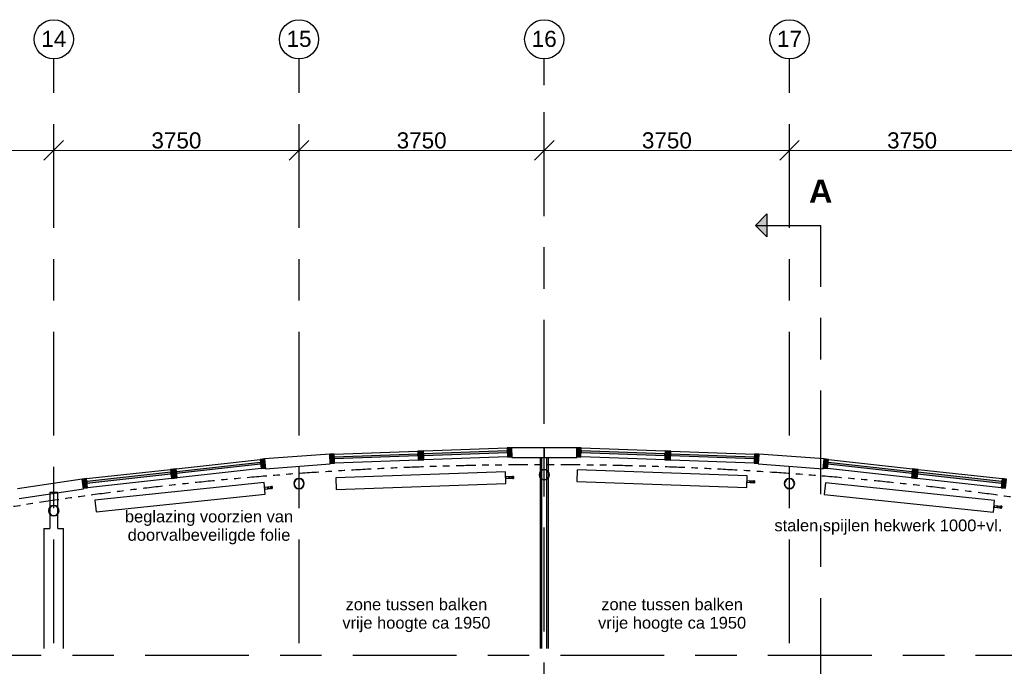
# Model space of a CAD drawing. Header units: millimetres. Extents: x -5940 to 121280, y -35718 to 26615.
# Tile 38 of 52: x 48228 to 63285, y 16727 to 26615. Entities that reach past the tile are written whole.
import ezdxf

# ---------------------------------------------------------------- set-up
doc = ezdxf.new("R2010")
doc.units = ezdxf.units.MM
doc.header["$LTSCALE"] = 100
doc.linetypes.add('Center', pattern=[31.75, 6.35, -4.7625, 15.875, -4.7625])
doc.linetypes.add('dash-dash-dash', pattern=[8, 3, -1, 1, -1, 1, -1])
for name, color, linetype in [('AL18----_BRANDSCHEIDING', 1, 'Continuous'), ('AL21----_BUITENWAND', 3, 'Continuous'), ('AL22----_BINNENWAND', 2, 'Continuous'), ('AL28----_CONSTRUCTIES', 4, 'Continuous'), ('AL31----_BUITENKOZIJN', 1, 'Continuous'), ('AL5600--_VERWARMINGSELEMENT', 2, 'Continuous'), ('BL$7----_DOORSNEDE', 8, 'Continuous'), ('BL$7----_MAATVOERING', 1, 'Continuous'), ('BL$7----_STRAMIEN', 8, 'Continuous'), ('BL$8----_ALGEMENE TEKST', 2, 'Continuous')]:
    doc.layers.add(name, color=color, linetype=linetype)
doc.styles.add('Arial_2', font='arial.ttf', dxfattribs={"height": 245.883234})
doc.styles.add('Arial_B', font='arialbd.ttf', dxfattribs={"height": 355.164671})
doc.styles.get("Standard").update_dxf_attribs({"font": 'arial.ttf'})
doc.dimstyles.new('2_5mm_stramien', dxfattribs={"dimscale": 304.8, "dimtxt": 250, "dimasz": 0.984252, "dimexe": 0.656168, "dimexo": 0.0625, "dimgap": 0.082021, "dimtad": 1, "dimdec": 0, "dimzin": 0, "dimdsep": 46, "dimtxsty": 'Arial_2', "dimblk1": 'OBLIQUE', "dimblk2": 'OBLIQUE', "dimsah": 1, "dimcen": 0.09, "dimdle": 0.82021, "dimazin": 0, "dimtfac": 1, "dimtdec": 4, "dimtix": 1, "dimtmove": 0, "dimatfit": 3, "dimfxl": 0.656168, "dimfxlon": 1, "dimtvp": 1, "dimtolj": 1, "dimtzin": 0, "dimlwd": 13, "dimlwe": 13, "dimarcsym": 2})

# ---------------------------------------------------------------- blocks, each defined once
blk = doc.blocks.new('System Panel - 31_CWP_glas_2-9014790-_--_101 1e verdieping')
at = {"linetype": 'ByBlock', "lineweight": -2}
blk.add_hatch(color=0, dxfattribs=at).paths.add_polyline_path([(646, -69), (646, -45), (-646, -45), (-646, -69), (221, -69)], flags=0)
at = {"color": 0, "linetype": 'ByBlock', "lineweight": -2}
for p, q in [((646, -45), (-646, -45)), ((-646, -45), (-646, -69)), ((-646, -69), (646, -69)), ((646, -69), (646, -45))]:
    blk.add_line(p, q, dxfattribs=at)
blk = doc.blocks.new('Rectangular Mullion - 31_CWM_088x139-8495252-_--_101 1e verdieping')
at = {"color": 0, "linetype": 'ByBlock', "lineweight": -2}
for p, q in [((63749, 51604), (65033, 51462)), ((65018, 51324), (63734, 51466))]:
    blk.add_line(p, q, dxfattribs=at)
blk = doc.blocks.new('Rectangular Mullion - 31_CWM_088x139-8495253-_--_101 1e verdieping')
at = {"color": 0, "linetype": 'ByBlock', "lineweight": -2}
for p, q in [((65120, 51452), (66404, 51311)), ((66389, 51172), (65105, 51314))]:
    blk.add_line(p, q, dxfattribs=at)
blk = doc.blocks.new('Rectangular Mullion - 31_CWM_088x139-9014654-_--_101 1e verdieping')
at = {"linetype": 'ByBlock', "lineweight": -2}
blk.add_hatch(color=0, dxfattribs=at).paths.add_polyline_path([(44, 139), (44, 0), (-44, 0), (-44, 139)], flags=0)
at = {"color": 0, "linetype": 'ByBlock', "lineweight": -2}
for p, q in [((-44, 139), (44, 139)), ((-44, 0), (-44, 139)), ((44, 0), (-44, 0)), ((44, 139), (44, 0))]:
    blk.add_line(p, q, dxfattribs=at)
blk = doc.blocks.new('System Panel - 31_CWP_glas_2-9014795-_--_101 1e verdieping')
at = {"linetype": 'ByBlock', "lineweight": -2}
blk.add_hatch(color=0, dxfattribs=at).paths.add_polyline_path([(-640, 69), (-640, 45), (640, 45), (640, 69), (-502, 69)], flags=0)
at = {"color": 0, "linetype": 'ByBlock', "lineweight": -2}
for p, q in [((640, 69), (-640, 69)), ((-640, 69), (-640, 45)), ((-640, 45), (640, 45)), ((640, 45), (640, 69))]:
    blk.add_line(p, q, dxfattribs=at)
blk = doc.blocks.new('System Panel - 31_CWP_glas_2-9014796-_--_101 1e verdieping')
at = {"linetype": 'ByBlock', "lineweight": -2}
blk.add_hatch(color=0, dxfattribs=at).paths.add_polyline_path([(-640, 69), (-640, 45), (640, 45), (640, 69), (-216, 69)], flags=0)
at = {"color": 0, "linetype": 'ByBlock', "lineweight": -2}
for p, q in [((640, 69), (-640, 69)), ((-640, 69), (-640, 45)), ((-640, 45), (640, 45)), ((640, 45), (640, 69))]:
    blk.add_line(p, q, dxfattribs=at)
blk = doc.blocks.new('Rectangular Mullion - 31_CWM_067x139-8494021-_--_101 1e verdieping')
at = {"linetype": 'ByBlock', "lineweight": -2}
blk.add_hatch(color=0, dxfattribs=at).paths.add_polyline_path([(-67, -139), (-67, 0), (0, 0), (0, -139)], flags=0)
at = {"color": 0, "linetype": 'ByBlock', "lineweight": -2}
for p, q in [((-67, 0), (0, 0)), ((-67, -139), (-67, 0)), ((0, -139), (-67, -139)), ((0, 0), (0, -139))]:
    blk.add_line(p, q, dxfattribs=at)
blk = doc.blocks.new('Rectangular Mullion - 31_CWM_088x139-8495254-_--_101 1e verdieping')
at = {"color": 0, "linetype": 'ByBlock', "lineweight": -2}
for p, q in [((61339, 51733), (62619, 51686)), ((62614, 51547), (61334, 51594))]:
    blk.add_line(p, q, dxfattribs=at)
blk = doc.blocks.new('Rectangular Mullion - 31_CWM_088x139-8495255-_--_101 1e verdieping')
at = {"color": 0, "linetype": 'ByBlock', "lineweight": -2}
for p, q in [((59971, 51782), (61251, 51736)), ((61246, 51597), (59966, 51643))]:
    blk.add_line(p, q, dxfattribs=at)
blk = doc.blocks.new('Rectangular Mullion - 31_CWM_088x139-9014641-_--_101 1e verdieping')
at = {"linetype": 'ByBlock', "lineweight": -2}
blk.add_hatch(color=0, dxfattribs=at).paths.add_polyline_path([(-44, -139), (-44, 0), (44, 0), (44, -139)], flags=0)
at = {"color": 0, "linetype": 'ByBlock', "lineweight": -2}
for p, q in [((-44, 0), (44, 0)), ((-44, -139), (-44, 0)), ((44, -139), (-44, -139)), ((44, 0), (44, -139))]:
    blk.add_line(p, q, dxfattribs=at)
blk = doc.blocks.new('Rectangular Mullion - 31_CWM_067x114-7838168-_--_101 1e verdieping')
at = {"linetype": 'ByBlock', "lineweight": -2}
blk.add_hatch(color=0, dxfattribs=at).paths.add_polyline_path([(0, -114), (0, 0), (-67, 0), (-67, -114)], flags=0)
at = {"color": 0, "linetype": 'ByBlock', "lineweight": -2}
for p, q in [((0, 0), (-67, 0)), ((-67, 0), (-67, -114)), ((-67, -114), (0, -114)), ((0, -114), (0, 0))]:
    blk.add_line(p, q, dxfattribs=at)
blk = doc.blocks.new('Rectangular Mullion - 31_CWM_067x139-9014662-_--_101 1e verdieping')
at = {"linetype": 'ByBlock', "lineweight": -2}
blk.add_hatch(color=0, dxfattribs=at).paths.add_polyline_path([(0, -139), (0, 0), (-67, 0), (-67, -139)], flags=0)
at = {"color": 0, "linetype": 'ByBlock', "lineweight": -2}
for p, q in [((0, 0), (-67, 0)), ((-67, 0), (-67, -139)), ((-67, -139), (0, -139)), ((0, -139), (0, 0))]:
    blk.add_line(p, q, dxfattribs=at)
blk = doc.blocks.new('System Panel - 31_CWP_glas_2-9014648-_--_101 1e verdieping')
at = {"linetype": 'ByBlock', "lineweight": -2}
blk.add_hatch(color=0, dxfattribs=at).paths.add_polyline_path([(646, 69), (-646, 69), (-646, 45), (646, 45)], flags=0)
at = {"color": 0, "linetype": 'ByBlock', "lineweight": -2}
for p, q in [((646, 69), (-646, 69)), ((-646, 69), (-646, 45)), ((-646, 45), (646, 45)), ((646, 45), (646, 69))]:
    blk.add_line(p, q, dxfattribs=at)
blk = doc.blocks.new('Rectangular Mullion - 31_CWM_088x139-8495243-_--_101 1e verdieping')
at = {"color": 0, "linetype": 'ByBlock', "lineweight": -2}
for p, q in [((53775, 51462), (55059, 51604)), ((55074, 51466), (53790, 51324))]:
    blk.add_line(p, q, dxfattribs=at)
blk = doc.blocks.new('Rectangular Mullion - 31_CWM_088x139-8495244-_--_101 1e verdieping')
at = {"color": 0, "linetype": 'ByBlock', "lineweight": -2}
for p, q in [((52404, 51311), (53688, 51452)), ((53703, 51314), (52419, 51172))]:
    blk.add_line(p, q, dxfattribs=at)
blk = doc.blocks.new('System Panel - 31_CWP_glas_2-9014656-_--_101 1e verdieping')
at = {"linetype": 'ByBlock', "lineweight": -2}
blk.add_hatch(color=0, dxfattribs=at).paths.add_polyline_path([(-640, -69), (640, -69), (640, -45), (-640, -45)], flags=0)
at = {"color": 0, "linetype": 'ByBlock', "lineweight": -2}
for p, q in [((640, -45), (-640, -45)), ((-640, -45), (-640, -69)), ((-640, -69), (640, -69)), ((640, -69), (640, -45))]:
    blk.add_line(p, q, dxfattribs=at)
blk = doc.blocks.new('System Panel - 31_CWP_glas_2-9014658-_--_101 1e verdieping')
at = {"linetype": 'ByBlock', "lineweight": -2}
blk.add_hatch(color=0, dxfattribs=at).paths.add_polyline_path([(-640, -69), (640, -69), (640, -45), (-640, -45)], flags=0)
at = {"color": 0, "linetype": 'ByBlock', "lineweight": -2}
for p, q in [((640, -45), (-640, -45)), ((-640, -45), (-640, -69)), ((-640, -69), (640, -69)), ((640, -69), (640, -45))]:
    blk.add_line(p, q, dxfattribs=at)
blk = doc.blocks.new('Rectangular Mullion - 31_CWM_067x139-8494042-_--_101 1e verdieping')
at = {"linetype": 'ByBlock', "lineweight": -2}
blk.add_hatch(color=0, dxfattribs=at).paths.add_polyline_path([(0, 139), (0, 0), (-67, 0), (-67, 139)], flags=0)
at = {"color": 0, "linetype": 'ByBlock', "lineweight": -2}
for p, q in [((-67, 139), (0, 139)), ((-67, 0), (-67, 139)), ((0, 0), (-67, 0)), ((0, 139), (0, 0))]:
    blk.add_line(p, q, dxfattribs=at)
blk = doc.blocks.new('Rectangular Mullion - 31_CWM_088x139-8495245-_--_101 1e verdieping')
at = {"color": 0, "linetype": 'ByBlock', "lineweight": -2}
for p, q in [((56189, 51686), (57469, 51733)), ((57474, 51594), (56195, 51547))]:
    blk.add_line(p, q, dxfattribs=at)
blk = doc.blocks.new('Rectangular Mullion - 31_CWM_088x139-8495246-_--_101 1e verdieping')
at = {"color": 0, "linetype": 'ByBlock', "lineweight": -2}
for p, q in [((57557, 51736), (58837, 51782)), ((58842, 51643), (57562, 51597))]:
    blk.add_line(p, q, dxfattribs=at)
blk = doc.blocks.new('Rectangular Mullion - 31_CWM_067x139-8494058-_--_101 1e verdieping')
at = {"linetype": 'ByBlock', "lineweight": -2}
blk.add_hatch(color=0, dxfattribs=at).paths.add_polyline_path([(0, -139), (-67, -139), (-67, 0), (0, 0)], flags=0)
at = {"color": 0, "linetype": 'ByBlock', "lineweight": -2}
for p, q in [((-67, 0), (0, 0)), ((-67, -139), (-67, 0)), ((0, -139), (-67, -139)), ((0, 0), (0, -139))]:
    blk.add_line(p, q, dxfattribs=at)
blk = doc.blocks.new('Rectangular Mullion - 31_CWM_067x139-9014655-_--_101 1e verdieping')
at = {"linetype": 'ByBlock', "lineweight": -2}
blk.add_hatch(color=0, dxfattribs=at).paths.add_polyline_path([(0, 139), (-67, 139), (-67, 0), (0, 0)], flags=0)
at = {"color": 0, "linetype": 'ByBlock', "lineweight": -2}
for p, q in [((0, 139), (-67, 139)), ((-67, 139), (-67, 0)), ((-67, 0), (0, 0)), ((0, 0), (0, 139))]:
    blk.add_line(p, q, dxfattribs=at)
blk = doc.blocks.new('M_Radiator_Convector_MEPcontent - Jaga_ 15_ MINI VRIJST _AS KLEUR_ 2600-130-180_ MINF_01326015_KLR_AS-9587283-_--_101 1e verdieping')
at = {"color": 0, "linetype": 'ByBlock', "lineweight": -2}
for p, q in [((1300, 230), (-1300, 230)), ((-1300, 230), (-1300, 50)), ((1300, 50), (1300, 230)), ((1301, 150.65), (1300, 150.65)), ((1301, 150.65), (1300, 150.65)), ((1301, 150.65), (1301, 129.35)), ((1301, 150.65), (1301, 129.35)), ((1301, 129.35), (1301, 150.65)), ((-1300, 50), (1300, 50)), ((1300, 129.35), (1301, 129.35)), ((1300, 129.35), (1301, 129.35))]:
    blk.add_line(p, q, dxfattribs=at)
blk = doc.blocks.new('M_Connection_Block_Double_Downwards_MEPcontent - Onbepaald Appendages_ Onderblok haaks onder_ 1_2__-15-15-15-V217-_--_101 1e verdieping')
at = {"color": 0, "linetype": 'ByBlock', "lineweight": -2}
for p, q in [((-1, 11), (-52, 11)), ((-52, 0), (-52, 11)), ((37, 11), (1, 11)), ((52, 11), (37, 11)), ((37, 11), (37, 0)), ((37, 0), (37, -11)), ((63, 15), (52, 15)), ((52, 15), (52, 0)), ((52, 0), (52, -15)), ((63, 15), (63, 0)), ((63, 0), (63, -15)), ((-52, -11), (-52, 0)), ((-52, -11), (-3, -11)), ((3, -11), (37, -11)), ((37, -11), (52, -11)), ((52, -15), (63, -15))]:
    blk.add_line(p, q, dxfattribs=at)
for centre, radius, start, end in [((0, 0), 11, 360, 180), ((0, 0), 11, 180, 360), ((37, 0), 10.1, 66.8439, 90), ((37, 0), 10.1, 270, 293.1561)]:
    blk.add_arc(centre, radius, start, end, dxfattribs=at)
blk = doc.blocks.new('M_Connection_Block_Double_Downwards_MEPcontent - Onbepaald Appendages_ Onderblok haaks onder_ 1_2__-15-15-15-V218-_--_101 1e verdieping')
at = {"color": 0, "linetype": 'ByBlock', "lineweight": -2}
for p, q in [((-1, 11), (-52, 11)), ((-52, 0), (-52, 11)), ((37, 11), (1, 11)), ((52, 11), (37, 11)), ((37, 11), (37, 0)), ((37, 0), (37, -11)), ((63, 15), (52, 15)), ((52, 15), (52, 0)), ((52, 0), (52, -15)), ((63, 15), (63, 0)), ((63, 0), (63, -15)), ((-52, -11), (-52, 0)), ((-52, -11), (-3, -11)), ((3, -11), (37, -11)), ((37, -11), (52, -11)), ((52, -15), (63, -15))]:
    blk.add_line(p, q, dxfattribs=at)
for centre, radius, start, end in [((0, 0), 11, 360, 180), ((0, 0), 11, 180, 360), ((37, 0), 10.1, 66.8439, 90), ((37, 0), 10.1, 270, 293.1561)]:
    blk.add_arc(centre, radius, start, end, dxfattribs=at)
blk = doc.blocks.new('M_Connection_Block_Double_Downwards_MEPcontent - Onbepaald Appendages_ Onderblok haaks onder_ 1_2__-15-15-15-V219-_--_101 1e verdieping')
at = {"color": 0, "linetype": 'ByBlock', "lineweight": -2}
for p, q in [((-1, 11), (-52, 11)), ((-52, 0), (-52, 11)), ((37, 11), (1, 11)), ((52, 11), (37, 11)), ((37, 11), (37, 0)), ((37, 0), (37, -11)), ((63, 15), (52, 15)), ((52, 15), (52, 0)), ((52, 0), (52, -15)), ((63, 15), (63, 0)), ((63, 0), (63, -15)), ((-52, -11), (-52, 0)), ((-52, -11), (-3, -11)), ((3, -11), (37, -11)), ((37, -11), (52, -11)), ((52, -15), (63, -15))]:
    blk.add_line(p, q, dxfattribs=at)
for centre, radius, start, end in [((0, 0), 11, 360, 180), ((0, 0), 11, 180, 360), ((37, 0), 10.1, 66.8439, 90), ((37, 0), 10.1, 270, 293.1561)]:
    blk.add_arc(centre, radius, start, end, dxfattribs=at)
blk = doc.blocks.new('M_Connection_Block_Double_Downwards_MEPcontent - Onbepaald Appendages_ Onderblok haaks onder_ 1_2__-15-15-15-V220-_--_101 1e verdieping')
at = {"color": 0, "linetype": 'ByBlock', "lineweight": -2}
for p, q in [((-1, 11), (-52, 11)), ((-52, 0), (-52, 11)), ((37, 11), (1, 11)), ((52, 11), (37, 11)), ((37, 11), (37, 0)), ((37, 0), (37, -11)), ((63, 15), (52, 15)), ((52, 15), (52, 0)), ((52, 0), (52, -15)), ((63, 15), (63, 0)), ((63, 0), (63, -15)), ((-52, -11), (-52, 0)), ((-52, -11), (-3, -11)), ((3, -11), (37, -11)), ((37, -11), (52, -11)), ((52, -15), (63, -15))]:
    blk.add_line(p, q, dxfattribs=at)
for centre, radius, start, end in [((0, 0), 11, 360, 180), ((0, 0), 11, 180, 360), ((37, 0), 10.1, 66.8439, 90), ((37, 0), 10.1, 270, 293.1561)]:
    blk.add_arc(centre, radius, start, end, dxfattribs=at)
blk = doc.blocks.new('28_GdV_staal_buis_kolom - B160x6_3-V238-_--_101 1e verdieping')
at = {"linetype": 'ByBlock', "lineweight": -2}
h = blk.add_hatch(dxfattribs=at)
h.set_pattern_fill('FP_86', color=0, style=0, pattern_type=2)
h.set_pattern_definition([(45, (-51904.06, -50820.8), (-106.06602, 106.06602), [])])
h.paths.add_polyline_path([(0, -80), (31, -74), (57, -57), (74, -31), (80, 0), (74, 31), (57, 57), (31, 74), (0, 80), (-31, 74), (-57, 57), (-74, 31), (-80, 0), (-74, -31), (-57, -57), (-31, -74)], flags=0)
h.paths.add_polyline_path([(0, -74), (-28, -68), (-52, -52), (-68, -28), (-74, 0), (-68, 28), (-52, 52), (-28, 68), (0, 74), (28, 68), (52, 52), (68, 28), (74, 0), (68, -28), (52, -52), (28, -68)], flags=0)
at = {"color": 0, "linetype": 'ByBlock', "lineweight": -2}
for radius, start, end in [(80, 360, 180), (80, 180, 360), (73.7, 0, 180), (73.7, 180, 0)]:
    blk.add_arc((0, 0), radius, start, end, dxfattribs=at)
blk = doc.blocks.new('28_GdV_staal_buis_kolom - B160x6_3-V239-_--_101 1e verdieping')
at = {"linetype": 'ByBlock', "lineweight": -2}
h = blk.add_hatch(dxfattribs=at)
h.set_pattern_fill('FP_87', color=0, style=0, pattern_type=2)
h.set_pattern_definition([(45, (-55654.06, -51235.04), (-106.06602, 106.06602), [])])
h.paths.add_polyline_path([(0, -80), (31, -74), (57, -57), (74, -31), (80, 0), (74, 31), (57, 57), (31, 74), (0, 80), (-31, 74), (-57, 57), (-74, 31), (-80, 0), (-74, -31), (-57, -57), (-31, -74), (-27, -75)], flags=0)
h.paths.add_polyline_path([(0, -74), (-28, -68), (-52, -52), (-68, -28), (-74, 0), (-68, 28), (-52, 52), (-27, 68), (0, 74), (28, 68), (52, 52), (68, 28), (74, 0), (68, -28), (52, -52), (28, -68)], flags=0)
at = {"color": 0, "linetype": 'ByBlock', "lineweight": -2}
for radius, start, end in [(80, 360, 180), (80, 180, 360), (73.7, 0, 180), (73.7, 180, 0)]:
    blk.add_arc((0, 0), radius, start, end, dxfattribs=at)
blk = doc.blocks.new('28_GdV_staal_buis_kolom - B160x6_3-V240-_--_101 1e verdieping')
at = {"linetype": 'ByBlock', "lineweight": -2}
h = blk.add_hatch(dxfattribs=at)
h.set_pattern_fill('FP_88', color=0, style=0, pattern_type=2)
h.set_pattern_definition([(45, (-59404.06, -51370.86), (-106.06602, 106.06602), [])])
h.paths.add_polyline_path([(0, -80), (31, -74), (57, -57), (74, -31), (80, 0), (74, 31), (57, 57), (31, 74), (0, 80), (-31, 74), (-57, 57), (-74, 31), (-80, 0), (-74, -31), (-57, -57), (-31, -74)], flags=0)
h.paths.add_polyline_path([(0, -74), (-28, -68), (-52, -52), (-68, -28), (-74, 0), (-68, 28), (-52, 52), (-28, 68), (0, 74), (28, 68), (52, 52), (68, 28), (74, 0), (68, -28), (52, -52), (28, -68)], flags=0)
at = {"color": 0, "linetype": 'ByBlock', "lineweight": -2}
for radius, start, end in [(80, 360, 180), (80, 180, 360), (73.7, 0, 180), (73.7, 180, 0)]:
    blk.add_arc((0, 0), radius, start, end, dxfattribs=at)
blk = doc.blocks.new('28_GdV_staal_buis_kolom - B160x6_3-V245-_--_101 1e verdieping')
at = {"linetype": 'ByBlock', "lineweight": -2}
h = blk.add_hatch(dxfattribs=at)
h.set_pattern_fill('FP_95', color=0, style=0, pattern_type=2)
h.set_pattern_definition([(225, (63154.06, 51235.04), (106.06602, -106.06602), [])])
h.paths.add_polyline_path([(0, 80), (-31, 74), (-57, 57), (-74, 31), (-80, 0), (-74, -31), (-57, -57), (-31, -74), (0, -80), (31, -74), (57, -57), (74, -31), (80, 0), (74, 31), (57, 57), (31, 74)], flags=0)
h.paths.add_polyline_path([(0, 74), (28, 68), (52, 52), (68, 28), (74, 0), (68, -28), (52, -52), (28, -68), (0, -74), (-28, -68), (-52, -52), (-68, -28), (-74, 0), (-68, 28), (-52, 52), (-28, 68)], flags=0)
at = {"color": 0, "linetype": 'ByBlock', "lineweight": -2}
for radius, start, end in [(80, 0, 180), (80, 180, 0), (73.7, 360, 180), (73.7, 180, 360)]:
    blk.add_arc((0, 0), radius, start, end, dxfattribs=at)
blk = doc.blocks.new('Section - 3_5 mm Tail-7466075-_--_101 1e verdieping')
at = {"linetype": 'ByBlock', "lineweight": -2}
blk.add_hatch(color=0, dxfattribs=at).paths.add_polyline_path([(-1.75, 8.25), (0, 10), (1.75, 8.25)], flags=0)
at = {"color": 0, "linetype": 'ByBlock', "lineweight": -2}
for p, q in [((0, 10), (-1.75, 8.25)), ((0, 10), (-1.75, 8.25)), ((0, 10), (1.75, 8.25)), ((0, 10), (0, 0)), ((1.75, 8.25), (0, 10)), ((-1.75, 8.25), (1.75, 8.25))]:
    blk.add_line(p, q, dxfattribs=at)
blk = doc.blocks.new('Grid - r_3_0mm-7309776-_--_101 1e verdieping')
at = {"color": 0, "linetype": 'ByBlock', "lineweight": -2}
blk.add_circle((0, 0), 3, dxfattribs=at)
blk = doc.blocks.new('_Oblique')
at = {"color": 0, "linetype": 'ByBlock', "lineweight": -2}
blk.add_line((-0.5, -0.5), (0.5, 0.5), dxfattribs=at)
blk = doc.blocks.new('DIMBLOCK13-_--_101 1e verdieping')
at = {"layer": 'BL$7----_MAATVOERING', "color": 0, "lineweight": 13, "transparency": 16777216}
for p, q in [((45000, 24436), (45000, 24817)), ((48750, 24436), (48750, 24817)), ((44750, 24617), (49000, 24617))]:
    blk.add_line(p, q, dxfattribs=at)
at = {"layer": 'Defpoints', "color": 0, "transparency": 16777216}
for p in [(48750, 24617), (45000, 24417), (48750, 24417)]:
    blk.add_point(p, dxfattribs=at)
at = {"layer": 'BL$7----_MAATVOERING', "color": 0, "lineweight": 13, "transparency": 16777216, "xscale": 300, "yscale": 300, "zscale": 300, "rotation": 180}
blk.add_blockref('_Oblique', (45000, 24617), dxfattribs=at)
at = {"layer": 'BL$7----_MAATVOERING', "color": 0, "lineweight": 13, "transparency": 16777216, "xscale": 300, "yscale": 300, "zscale": 300}
blk.add_blockref('_Oblique', (48750, 24617), dxfattribs=at)
at = {"layer": 'BL$7----_MAATVOERING', "color": 0, "transparency": 16777216, "insert": (46875, 24768), "char_height": 245.9, "width": 904.62, "attachment_point": 5, "style": 'Arial_2'}
blk.add_mtext('\\A1;3750', dxfattribs=at)
blk = doc.blocks.new('DIMBLOCK14-_--_101 1e verdieping')
at = {"layer": 'BL$7----_MAATVOERING', "color": 0, "lineweight": 13, "transparency": 16777216}
for p, q in [((48750, 24436), (48750, 24817)), ((52500, 24436), (52500, 24817)), ((48500, 24617), (52750, 24617))]:
    blk.add_line(p, q, dxfattribs=at)
at = {"layer": 'Defpoints', "color": 0, "transparency": 16777216}
for p in [(52500, 24617), (48750, 24417), (52500, 24417)]:
    blk.add_point(p, dxfattribs=at)
at = {"layer": 'BL$7----_MAATVOERING', "color": 0, "lineweight": 13, "transparency": 16777216, "xscale": 300, "yscale": 300, "zscale": 300, "rotation": 180}
blk.add_blockref('_Oblique', (48750, 24617), dxfattribs=at)
at = {"layer": 'BL$7----_MAATVOERING', "color": 0, "lineweight": 13, "transparency": 16777216, "xscale": 300, "yscale": 300, "zscale": 300}
blk.add_blockref('_Oblique', (52500, 24617), dxfattribs=at)
at = {"layer": 'BL$7----_MAATVOERING', "color": 0, "transparency": 16777216, "insert": (50625, 24768), "char_height": 245.9, "width": 904.62, "attachment_point": 5, "style": 'Arial_2'}
blk.add_mtext('\\A1;3750', dxfattribs=at)
blk = doc.blocks.new('DIMBLOCK15-_--_101 1e verdieping')
at = {"layer": 'BL$7----_MAATVOERING', "color": 0, "lineweight": 13, "transparency": 16777216}
for p, q in [((52500, 24436), (52500, 24817)), ((56250, 24436), (56250, 24817)), ((52250, 24617), (56500, 24617))]:
    blk.add_line(p, q, dxfattribs=at)
at = {"layer": 'Defpoints', "color": 0, "transparency": 16777216}
for p in [(56250, 24617), (52500, 24417), (56250, 24417)]:
    blk.add_point(p, dxfattribs=at)
at = {"layer": 'BL$7----_MAATVOERING', "color": 0, "lineweight": 13, "transparency": 16777216, "xscale": 300, "yscale": 300, "zscale": 300, "rotation": 180}
blk.add_blockref('_Oblique', (52500, 24617), dxfattribs=at)
at = {"layer": 'BL$7----_MAATVOERING', "color": 0, "lineweight": 13, "transparency": 16777216, "xscale": 300, "yscale": 300, "zscale": 300}
blk.add_blockref('_Oblique', (56250, 24617), dxfattribs=at)
at = {"layer": 'BL$7----_MAATVOERING', "color": 0, "transparency": 16777216, "insert": (54375, 24768), "char_height": 245.9, "width": 904.62, "attachment_point": 5, "style": 'Arial_2'}
blk.add_mtext('\\A1;3750', dxfattribs=at)
blk = doc.blocks.new('DIMBLOCK16-_--_101 1e verdieping')
at = {"layer": 'BL$7----_MAATVOERING', "color": 0, "lineweight": 13, "transparency": 16777216}
for p, q in [((56250, 24436), (56250, 24817)), ((60000, 24436), (60000, 24817)), ((56000, 24617), (60250, 24617))]:
    blk.add_line(p, q, dxfattribs=at)
at = {"layer": 'Defpoints', "color": 0, "transparency": 16777216}
for p in [(60000, 24617), (56250, 24417), (60000, 24417)]:
    blk.add_point(p, dxfattribs=at)
at = {"layer": 'BL$7----_MAATVOERING', "color": 0, "lineweight": 13, "transparency": 16777216, "xscale": 300, "yscale": 300, "zscale": 300, "rotation": 180}
blk.add_blockref('_Oblique', (56250, 24617), dxfattribs=at)
at = {"layer": 'BL$7----_MAATVOERING', "color": 0, "lineweight": 13, "transparency": 16777216, "xscale": 300, "yscale": 300, "zscale": 300}
blk.add_blockref('_Oblique', (60000, 24617), dxfattribs=at)
at = {"layer": 'BL$7----_MAATVOERING', "color": 0, "transparency": 16777216, "insert": (58125, 24768), "char_height": 245.9, "width": 904.62, "attachment_point": 5, "style": 'Arial_2'}
blk.add_mtext('\\A1;3750', dxfattribs=at)
blk = doc.blocks.new('DIMBLOCK17-_--_101 1e verdieping')
at = {"layer": 'BL$7----_MAATVOERING', "color": 0, "lineweight": 13, "transparency": 16777216}
for p, q in [((60000, 24436), (60000, 24817)), ((63750, 24436), (63750, 24817)), ((59750, 24617), (64000, 24617))]:
    blk.add_line(p, q, dxfattribs=at)
at = {"layer": 'Defpoints', "color": 0, "transparency": 16777216}
for p in [(63750, 24617), (60000, 24417), (63750, 24417)]:
    blk.add_point(p, dxfattribs=at)
at = {"layer": 'BL$7----_MAATVOERING', "color": 0, "lineweight": 13, "transparency": 16777216, "xscale": 300, "yscale": 300, "zscale": 300, "rotation": 180}
blk.add_blockref('_Oblique', (60000, 24617), dxfattribs=at)
at = {"layer": 'BL$7----_MAATVOERING', "color": 0, "lineweight": 13, "transparency": 16777216, "xscale": 300, "yscale": 300, "zscale": 300}
blk.add_blockref('_Oblique', (63750, 24617), dxfattribs=at)
at = {"layer": 'BL$7----_MAATVOERING', "color": 0, "transparency": 16777216, "insert": (61875, 24768), "char_height": 245.9, "width": 904.62, "attachment_point": 5, "style": 'Arial_2'}
blk.add_mtext('\\A1;3750', dxfattribs=at)

msp = doc.modelspace()

# ---------------------------------------------------------------- linework, layer by layer
at = {"layer": 'AL18----_BRANDSCHEIDING', "linetype": 'dash-dash-dash'}
msp.add_ellipse((56250, 3050), major_axis=(29620, 0), ratio=0.5658058, start_param=0.3539434, end_param=2.7876493, dxfattribs=at)
at = {"layer": 'AL21----_BUITENWAND'}
for p, q in [((56249.9, 20070.6), (55750.2, 20070.6)), ((55750.2, 20070.6), (55752.9, 19921.6)), ((56749.8, 20070.6), (56250.1, 20070.6)), ((56747.1, 19921.6), (56749.8, 20070.6)), ((52968.5, 19969.9), (51971.5, 19897.3)), ((51971.5, 19897.3), (51985.1, 19748.9)), ((52976.6, 19821.1), (52968.5, 19969.9)), ((55752.9, 19921.6), (56249.9, 19921.6)), ((56250.1, 19921.6), (56747.1, 19921.6)), ((59531.5, 19969.9), (59523.4, 19821.1)), ((60528.5, 19897.3), (59531.5, 19969.9)), ((60514.9, 19748.9), (60528.5, 19897.3)), ((51985.1, 19748.9), (52976.6, 19821.1)), ((59523.4, 19821.1), (60514.9, 19748.9)), ((49183.3, 19589.3), (48194.7, 19441.7)), ((49202.5, 19441.5), (49183.3, 19589.3)), ((48219.6, 19294.8), (49202.5, 19441.5))]:
    msp.add_line(p, q, dxfattribs=at)
at = {"layer": 'AL22----_BINNENWAND'}
for p, q in [((56250.1, 20070.6), (56249.9, 20070.6)), ((56249.9, 20070.6), (56249.9, 19921.6)), ((56250.1, 19921.6), (56250.1, 20070.6)), ((56187.5, 19921.6), (56187.5, 19704.7)), ((56212.5, 19726.3), (56212.5, 19921.6)), ((56249.9, 19921.6), (56250.1, 19921.6)), ((56287.5, 19726.3), (56287.5, 19921.6)), ((56312.5, 19704.7), (56312.5, 19921.6)), ((56187.5, 19693.6), (56187.5, 19620.4)), ((56187.5, 19609.3), (56187.5, 17000)), ((56212.5, 19595.1), (56212.5, 19718.9)), ((56212.5, 17000), (56212.5, 19587.7)), ((56287.5, 19595.1), (56287.5, 19718.9)), ((56287.5, 17000), (56287.5, 19587.7)), ((56312.5, 19620.4), (56312.5, 19693.6)), ((56312.5, 17000), (56312.5, 19609.3)), ((48812.5, 19386.1), (48687.5, 19386.1)), ((48687.5, 19386.1), (48687.5, 19154.6)), ((48812.5, 19154.6), (48812.5, 19386.1)), ((48687.5, 19143.5), (48687.5, 19070.4)), ((48812.5, 19070.4), (48812.5, 19143.5)), ((48687.5, 19059.2), (48687.5, 18835.2)), ((48812.5, 18835.2), (48812.5, 19059.2)), ((48600, 18835.2), (48600, 17000)), ((48600, 18835.2), (48687.5, 18835.2)), ((48812.5, 18835.2), (48900, 18835.2)), ((48900, 17000), (48900, 18835.2))]:
    msp.add_line(p, q, dxfattribs=at)
at = {"layer": 'BL$7----_DOORSNEDE', "linetype": 'Center'}
msp.add_line((60480.3, -32554.1), (60480.3, 23469.4), dxfattribs=at)
at = {"layer": 'BL$7----_STRAMIEN', "linetype": 'Center'}
for p, q in [((48750, 25615.2), (48750, 26015.2)), ((52500, 25615.2), (52500, 26015.2)), ((56250, 25615.2), (56250, 26015.2)), ((60000, 25615.2), (60000, 26015.2)), ((48750, -6255.5), (48750, 25615.2)), ((52500, -6255.5), (52500, 25615.2)), ((56250, -34649.8), (56250, 25615.2)), ((60000, -6255.5), (60000, 25615.2)), ((-4940.3, 16900), (120279.6, 16900))]:
    msp.add_line(p, q, dxfattribs=at)

# ---------------------------------------------------------------- block references
at = {"layer": 'AL28----_CONSTRUCTIES'}
for name, p in [('28_GdV_staal_buis_kolom - B160x6_3-V240-_--_101 1e verdieping', (56250, 19657)), ('28_GdV_staal_buis_kolom - B160x6_3-V239-_--_101 1e verdieping', (52500, 19521.2)), ('28_GdV_staal_buis_kolom - B160x6_3-V238-_--_101 1e verdieping', (48750, 19106.9))]:
    msp.add_blockref(name, p, dxfattribs=at)
at = {"layer": 'AL28----_CONSTRUCTIES', "rotation": 180}
msp.add_blockref('28_GdV_staal_buis_kolom - B160x6_3-V245-_--_101 1e verdieping', (60000, 19521.2), dxfattribs=at)
at = {"layer": 'AL31----_BUITENKOZIJN'}
for name in ['Rectangular Mullion - 31_CWM_088x139-8495246-_--_101 1e verdieping', 'Rectangular Mullion - 31_CWM_088x139-8495255-_--_101 1e verdieping', 'Rectangular Mullion - 31_CWM_088x139-8495243-_--_101 1e verdieping', 'Rectangular Mullion - 31_CWM_088x139-8495245-_--_101 1e verdieping', 'Rectangular Mullion - 31_CWM_088x139-8495254-_--_101 1e verdieping', 'Rectangular Mullion - 31_CWM_088x139-8495252-_--_101 1e verdieping', 'Rectangular Mullion - 31_CWM_088x139-8495244-_--_101 1e verdieping', 'Rectangular Mullion - 31_CWM_088x139-8495253-_--_101 1e verdieping']:
    msp.add_blockref(name, (-3154.1, -31713.9), dxfattribs=at)
at = {"layer": 'AL31----_BUITENKOZIJN', "extrusion": (0, 0, -1)}
for name, p, rotation in [('Rectangular Mullion - 31_CWM_067x139-8494042-_--_101 1e verdieping', (-55750.2, 20070.6), 177.9257273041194), ('Rectangular Mullion - 31_CWM_067x139-8494021-_--_101 1e verdieping', (-56749.8, 20070.6), 2.07427269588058), ('Rectangular Mullion - 31_CWM_088x139-9014654-_--_101 1e verdieping', (-54359.3, 20020.2), 177.9257273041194), ('Rectangular Mullion - 31_CWM_088x139-9014641-_--_101 1e verdieping', (-58140.7, 20020.2), 2.07427269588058), ('Rectangular Mullion - 31_CWM_088x139-9014641-_--_101 1e verdieping', (-50577.4, 19743.3), 353.6964246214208), ('Rectangular Mullion - 31_CWM_088x139-9014654-_--_101 1e verdieping', (-61922.6, 19743.3), 186.3035753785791), ('Rectangular Mullion - 31_CWM_067x139-8494058-_--_101 1e verdieping', (-49183.3, 19589.3), 353.6964246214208), ('Rectangular Mullion - 31_CWM_067x139-8494042-_--_101 1e verdieping', (-63316.7, 19589.3), 186.3035753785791)]:
    msp.add_blockref(name, p, dxfattribs=dict(at, rotation=rotation))
at = {"layer": 'AL31----_BUITENKOZIJN'}
for name, p, rotation in [('Rectangular Mullion - 31_CWM_067x139-9014662-_--_101 1e verdieping', (51971.5, 19897.3), 6.303575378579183), ('Rectangular Mullion - 31_CWM_067x139-9014655-_--_101 1e verdieping', (52968.5, 19969.9), 182.0742726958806), ('System Panel - 31_CWP_glas_2-9014656-_--_101 1e verdieping', (53675.4, 19995.5), 2.07427269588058), ('System Panel - 31_CWP_glas_2-9014658-_--_101 1e verdieping', (55043.3, 20045), 2.07427269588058), ('System Panel - 31_CWP_glas_2-9014796-_--_101 1e verdieping', (57456.7, 20045), 177.9257273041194), ('System Panel - 31_CWP_glas_2-9014795-_--_101 1e verdieping', (58824.6, 19995.5), 177.9257273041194), ('Rectangular Mullion - 31_CWM_067x139-9014662-_--_101 1e verdieping', (59531.5, 19969.9), 357.9257273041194), ('Rectangular Mullion - 31_CWM_067x114-7838168-_--_101 1e verdieping', (59531.5, 19969.9), 357.9257273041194), ('Rectangular Mullion - 31_CWM_067x139-9014655-_--_101 1e verdieping', (60528.5, 19897.3), 173.6964246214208), ('System Panel - 31_CWP_glas_2-9014648-_--_101 1e verdieping', (51263, 19819), 186.3035753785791), ('System Panel - 31_CWP_glas_2-9014790-_--_101 1e verdieping', (61237, 19819), 353.6964246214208), ('System Panel - 31_CWP_glas_2-9014648-_--_101 1e verdieping', (49891.8, 19667.6), 186.3035753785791), ('System Panel - 31_CWP_glas_2-9014790-_--_101 1e verdieping', (62608.2, 19667.6), 353.6964246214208)]:
    msp.add_blockref(name, p, dxfattribs=dict(at, rotation=rotation))
at = {"layer": 'AL5600--_VERWARMINGSELEMENT'}
for name, p, rotation in [('M_Radiator_Convector_MEPcontent - Jaga_ 15_ MINI VRIJST _AS KLEUR_ 2600-130-180_ MINF_01326015_KLR_AS-9587283-_--_101 1e verdieping', (58045.1, 19457), 358.0000000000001), ('M_Radiator_Convector_MEPcontent - Jaga_ 15_ MINI VRIJST _AS KLEUR_ 2600-130-180_ MINF_01326015_KLR_AS-9587283-_--_101 1e verdieping', (54367.5, 19426.5), 1.999999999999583), ('M_Connection_Block_Double_Downwards_MEPcontent - Onbepaald Appendages_ Onderblok haaks onder_ 1_2__-15-15-15-V218-_--_101 1e verdieping', (55714.8, 19613.6), 1.999999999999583), ('M_Radiator_Convector_MEPcontent - Jaga_ 15_ MINI VRIJST _AS KLEUR_ 2600-130-180_ MINF_01326015_KLR_AS-9587283-_--_101 1e verdieping', (50695.5, 19173.9), 5.999999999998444), ('M_Connection_Block_Double_Downwards_MEPcontent - Onbepaald Appendages_ Onderblok haaks onder_ 1_2__-15-15-15-V217-_--_101 1e verdieping', (52026.4, 19454.6), 5.999999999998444), ('M_Connection_Block_Double_Downwards_MEPcontent - Onbepaald Appendages_ Onderblok haaks onder_ 1_2__-15-15-15-V219-_--_101 1e verdieping', (59402.1, 19549.7), 358.0000000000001), ('M_Radiator_Convector_MEPcontent - Jaga_ 15_ MINI VRIJST _AS KLEUR_ 2600-130-180_ MINF_01326015_KLR_AS-9587283-_--_101 1e verdieping', (61820.6, 19168.1), 353.9999999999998), ('M_Connection_Block_Double_Downwards_MEPcontent - Onbepaald Appendages_ Onderblok haaks onder_ 1_2__-15-15-15-V220-_--_101 1e verdieping', (63180.8, 19165.9), 353.9999999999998)]:
    msp.add_blockref(name, p, dxfattribs=dict(at, rotation=rotation))
at = {"layer": 'BL$7----_DOORSNEDE', "extrusion": (0, 0, -1), "xscale": 99.99999999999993, "yscale": 99.99999999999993, "zscale": 99.99999999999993, "rotation": 270.0000000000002}
msp.add_blockref('Section - 3_5 mm Tail-7466075-_--_101 1e verdieping', (-60480.3, 23469.4), dxfattribs=at)
at = {"layer": 'BL$7----_STRAMIEN', "xscale": 99.99999999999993, "yscale": 99.99999999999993, "zscale": 99.99999999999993}
for p in [(48750, 26315.2), (52500, 26315.2), (56250, 26315.2), (60000, 26315.2)]:
    msp.add_blockref('Grid - r_3_0mm-7309776-_--_101 1e verdieping', p, dxfattribs=at)

# ---------------------------------------------------------------- texts
at = {"layer": 'BL$7----_STRAMIEN', "lineweight": 9, "char_height": 245.88, "width": 456, "attachment_point": 2, "line_spacing_factor": 0.938532, "style": 'Arial_2'}
for s, insert in [('14', (48749.9, 26445)), ('15', (52499.9, 26445)), ('16', (56249.9, 26445)), ('17', (59999.9, 26445))]:
    msp.add_mtext(s, dxfattribs=dict(at, insert=insert))
at = {"layer": 'BL$8----_ALGEMENE TEKST', "color": 1, "char_height": 180, "attachment_point": 2, "line_spacing_factor": 0.938532}
for s, insert, width in [('beglazing voorzien van doorvalbeveiligde folie', (51123.4, 19108), 4077.919), ('stalen spijlen hekwerk 1000+vl.', (61512.7, 18972.3), 4077.919), ('zone tussen balken\\Pvrije hoogte ca 1950', (54294.9, 17764.7), 2656.695), ('zone tussen balken\\Pvrije hoogte ca 1950', (58205.1, 17764.7), 2656.695)]:
    msp.add_mtext(s, dxfattribs=dict(at, insert=insert, width=width))

# ---------------------------------------------------------------- dimensions: what is measured, and where the dimension line sits
at = {"layer": 'BL$7----_MAATVOERING'}
for base, p1, p2, picture, middle in [((48750, 24617.4), (45000, 24417.4), (48750, 24417.4), 'DIMBLOCK13-_--_101 1e verdieping', (46875, 24768)), ((52500, 24617.4), (48750, 24417.4), (52500, 24417.4), 'DIMBLOCK14-_--_101 1e verdieping', (50625, 24768)), ((56250, 24617.4), (52500, 24417.4), (56250, 24417.4), 'DIMBLOCK15-_--_101 1e verdieping', (54375, 24768))]:
    dim = msp.add_linear_dim(base=base, p1=p1, p2=p2, dimstyle='2_5mm_stramien', override={"dimpost": '<>', "dimfxl": 3750}, dxfattribs=at)
    dim.commit()
    dim.dimension.update_dxf_attribs({"geometry": picture, "text_midpoint": middle})

# ---------------------------------------------------------------- next in the draw order: texts
at = {"layer": 'BL$7----_DOORSNEDE', "insert": (60477.6, 24170.7), "char_height": 355.165, "width": 403.18, "attachment_point": 2, "line_spacing_factor": 0.938532, "style": 'Arial_B', "bg_fill": 2}
msp.add_mtext('\\fArial|b1|i0|c0|p34|;A', dxfattribs=at)

# ---------------------------------------------------------------- next in the draw order: dimensions: what is measured, and where the dimension line sits
at = {"layer": 'BL$7----_MAATVOERING'}
for base, p1, p2, picture, middle in [((60000, 24617.4), (56250, 24417.4), (60000, 24417.4), 'DIMBLOCK16-_--_101 1e verdieping', (58125, 24768)), ((63750, 24617.4), (60000, 24417.4), (63750, 24417.4), 'DIMBLOCK17-_--_101 1e verdieping', (61875, 24768))]:
    dim = msp.add_linear_dim(base=base, p1=p1, p2=p2, dimstyle='2_5mm_stramien', override={"dimpost": '<>', "dimfxl": 3750}, dxfattribs=at)
    dim.commit()
    dim.dimension.update_dxf_attribs({"geometry": picture, "text_midpoint": middle})

doc.saveas('drawing.dxf')
